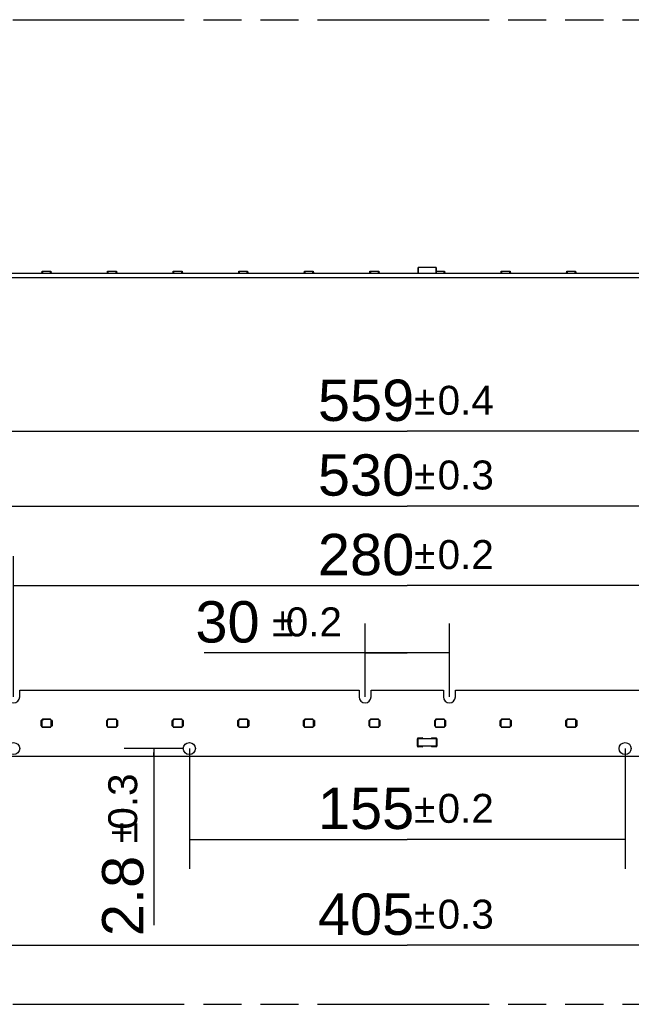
# Model space of a CAD drawing. Header units: millimetres. Extents: x 0 to 210, y 0 to 297.
# Tile 10 of 59: x 81 to 113, y 133 to 183. Entities that reach past the tile are written whole.
import ezdxf
from ezdxf.enums import TextEntityAlignment as Align

# ---------------------------------------------------------------- set-up
doc = ezdxf.new("R2010")
doc.units = ezdxf.units.MM
doc.header["$LTSCALE"] = 19.36
doc.linetypes.add('PHANTOM', pattern=[0.8, 0.45, -0.05, 0.1, -0.05, 0.1, -0.05])
doc.layers.get('0').update_dxf_attribs({"linetype": 'CONTINUOUS'})
doc.layers.add('DEFAULT_3', color=7, linetype='PHANTOM')
doc.layers.add('Z_DIM_2D', color=7, linetype='CONTINUOUS')
doc.styles.add('TEXTSTYLE_3', font='helveticaneueltw1g-ltcn.otf')
doc.styles.add('TEXTSTYLE_4', font='gdt', dxfattribs={"width": 0.7})
doc.dimstyles.new('DIMSTYLE_1', dxfattribs={"dimtxt": 2.1, "dimasz": 3.5, "dimexe": 1.5, "dimexo": 0, "dimgap": 0.525, "dimtad": 1, "dimlfac": 7.000007, "dimdsep": 46, "dimtxsty": 'TEXTSTYLE_3', "dimblk": '_FILLED', "dimblk1": '_FILLED', "dimblk2": '_FILLED', "dimcen": 0.09, "dimclrt": 5, "dimazin": 2, "dimtol": 1, "dimtp": 0.2, "dimtm": 0.2, "dimtfac": 1, "dimtofl": 0, "dimtmove": 0, "dimatfit": 3, "dimldrblk": '_FILLED', "dimfxl": 0, "dimtolj": 1, "dimarcsym": 0})
doc.dimstyles.new('DIMSTYLE_2', dxfattribs={"dimtxt": 2.1, "dimasz": 3.5, "dimexe": 1.5, "dimexo": 0, "dimgap": 0.525, "dimtad": 1, "dimlfac": 7.000007, "dimdsep": 46, "dimtxsty": 'TEXTSTYLE_3', "dimblk": '_FILLED', "dimblk1": '_FILLED', "dimblk2": '_FILLED', "dimcen": 0.09, "dimclrt": 5, "dimazin": 2, "dimtol": 1, "dimtp": 0.3, "dimtm": 0.3, "dimtfac": 1, "dimtofl": 0, "dimtmove": 0, "dimatfit": 3, "dimldrblk": '_FILLED', "dimfxl": 0, "dimtolj": 1, "dimarcsym": 0})
doc.dimstyles.new('DIMSTYLE_3', dxfattribs={"dimtxt": 2.1, "dimasz": 3.5, "dimexe": 1.5, "dimexo": 0, "dimgap": 0.525, "dimtad": 1, "dimlfac": 7.000007, "dimdsep": 46, "dimtxsty": 'TEXTSTYLE_3', "dimblk": '_FILLED', "dimblk1": '_FILLED', "dimblk2": '_FILLED', "dimcen": 0.09, "dimclrt": 5, "dimazin": 2, "dimtol": 1, "dimtp": 0.4, "dimtm": 0.4, "dimtfac": 1, "dimtofl": 0, "dimtmove": 0, "dimatfit": 3, "dimldrblk": '_FILLED', "dimfxl": 0, "dimtolj": 1, "dimarcsym": 0})

# ---------------------------------------------------------------- blocks, each defined once
blk = doc.blocks.new('*D3')
at = {"layer": 'Z_DIM_2D', "color": 2, "linetype": 'Continuous', "transparency": 16777216}
for p, q in [((90.072, 145.666), (90.072, 139.556)), ((112.215, 145.666), (112.215, 139.556)), ((90.072, 141.056), (101.144, 141.056)), ((112.215, 141.056), (101.144, 141.056))]:
    blk.add_line(p, q, dxfattribs=at)
at = {"layer": 'Z_DIM_2D', "color": 5, "linetype": 'Continuous', "transparency": 16777216}
for s, height, style, p in [('155', 2.1, 'TEXTSTYLE_3', (99.052, 141.581)), ('`', 1.47, 'TEXTSTYLE_4', (102.025, 141.896)), ('0.2', 1.47, 'TEXTSTYLE_3', (104.117, 141.896))]:
    blk.add_text(s, height=height, dxfattribs=dict(at, style=style)).set_placement(p, align=Align.CENTER)
blk = doc.blocks.new('_FILLED')
at = {"color": 0, "linetype": 'ByBlock'}
blk.add_solid([(0, 0), (-1, 0.125), (-1, -0.125)], dxfattribs=at)
blk = doc.blocks.new('_NONE')
blk = doc.blocks.new('*D4')
at = {"layer": 'Z_DIM_2D', "color": 2, "linetype": 'Continuous', "transparency": 16777216}
for p, q in [((99.001, 148.295), (99.001, 152.026)), ((103.286, 148.295), (103.286, 152.026)), ((101.144, 150.526), (90.823, 150.526)), ((99.001, 150.526), (101.144, 150.526)), ((103.286, 150.526), (101.144, 150.526))]:
    blk.add_line(p, q, dxfattribs=at)
at = {"layer": 'Z_DIM_2D', "color": 5, "linetype": 'Continuous', "transparency": 16777216}
for s, height, style, p in [('30', 2.1, 'TEXTSTYLE_3', (93.644, 151.051)), ('`', 1.47, 'TEXTSTYLE_4', (95.359, 151.366)), ('0.2', 1.47, 'TEXTSTYLE_3', (97.827, 151.366))]:
    blk.add_text(s, height=height, dxfattribs=dict(at, style=style)).set_placement(p, align=Align.RIGHT)
blk = doc.blocks.new('*D5')
at = {"layer": 'Z_DIM_2D', "color": 2, "linetype": 'Continuous', "transparency": 16777216}
for p, q in [((81.144, 148.295), (81.144, 155.444)), ((121.144, 148.295), (121.144, 155.444)), ((81.144, 153.944), (101.144, 153.944)), ((121.144, 153.944), (101.144, 153.944))]:
    blk.add_line(p, q, dxfattribs=at)
at = {"layer": 'Z_DIM_2D', "color": 5, "linetype": 'Continuous', "transparency": 16777216}
for s, height, style, p in [('280', 2.1, 'TEXTSTYLE_3', (99.052, 154.469)), ('`', 1.47, 'TEXTSTYLE_4', (102.025, 154.784)), ('0.2', 1.47, 'TEXTSTYLE_3', (104.117, 154.784))]:
    blk.add_text(s, height=height, dxfattribs=dict(at, style=style)).set_placement(p, align=Align.CENTER)
blk = doc.blocks.new('*D6')
at = {"layer": 'Z_DIM_2D', "color": 2, "linetype": 'Continuous', "transparency": 16777216}
for p, q in [((72.215, 145.666), (72.215, 134.182)), ((130.072, 145.666), (130.072, 134.182)), ((72.215, 135.682), (101.144, 135.682)), ((130.072, 135.682), (101.144, 135.682))]:
    blk.add_line(p, q, dxfattribs=at)
at = {"layer": 'Z_DIM_2D', "color": 5, "linetype": 'Continuous', "transparency": 16777216}
for s, height, style, p in [('405', 2.1, 'TEXTSTYLE_3', (99.052, 136.207)), ('`', 1.47, 'TEXTSTYLE_4', (102.025, 136.522)), ('0.3', 1.47, 'TEXTSTYLE_3', (104.117, 136.522))]:
    blk.add_text(s, height=height, dxfattribs=dict(at, style=style)).set_placement(p, align=Align.CENTER)
blk = doc.blocks.new('*D7')
at = {"layer": 'Z_DIM_2D', "color": 2, "linetype": 'Continuous', "transparency": 16777216}
for p, q in [((63.287, 148.295), (63.287, 159.484)), ((139.001, 148.295), (139.001, 159.484)), ((63.287, 157.984), (101.144, 157.984)), ((139.001, 157.984), (101.144, 157.984))]:
    blk.add_line(p, q, dxfattribs=at)
at = {"layer": 'Z_DIM_2D', "color": 5, "linetype": 'Continuous', "transparency": 16777216}
for s, height, style, p in [('530', 2.1, 'TEXTSTYLE_3', (99.052, 158.509)), ('`', 1.47, 'TEXTSTYLE_4', (102.025, 158.824)), ('0.3', 1.47, 'TEXTSTYLE_3', (104.117, 158.824))]:
    blk.add_text(s, height=height, dxfattribs=dict(at, style=style)).set_placement(p, align=Align.CENTER)
blk = doc.blocks.new('*D8')
at = {"layer": 'Z_DIM_2D', "color": 2, "linetype": 'Continuous', "transparency": 16777216}
for p, q in [((61.215, 148.209), (61.215, 163.278)), ((141.072, 148.209), (141.072, 163.278)), ((61.215, 161.778), (101.144, 161.778)), ((141.072, 161.778), (101.144, 161.778))]:
    blk.add_line(p, q, dxfattribs=at)
at = {"layer": 'Z_DIM_2D', "color": 5, "linetype": 'Continuous', "transparency": 16777216}
for s, height, style, p in [('559', 2.1, 'TEXTSTYLE_3', (99.052, 162.303)), ('`', 1.47, 'TEXTSTYLE_4', (102.025, 162.618)), ('0.4', 1.47, 'TEXTSTYLE_3', (104.117, 162.618))]:
    blk.add_text(s, height=height, dxfattribs=dict(at, style=style)).set_placement(p, align=Align.CENTER)
blk = doc.blocks.new('*D16')
at = {"layer": 'Z_DIM_2D', "color": 2, "linetype": 'Continuous', "transparency": 16777216}
for p, q in [((89.765, 145.666), (86.762, 145.666)), ((88.262, 145.666), (88.262, 145.466)), ((88.262, 145.266), (88.262, 145.466)), ((88.262, 145.466), (88.262, 136.693))]:
    blk.add_line(p, q, dxfattribs=at)
at = {"layer": 'Z_DIM_2D', "color": 5, "linetype": 'Continuous', "transparency": 16777216}
for s, height, style, p in [('0.3', 1.47, 'TEXTSTYLE_3', (87.422, 144.403)), ('`', 1.47, 'TEXTSTYLE_4', (87.422, 141.935)), ('2.8', 2.1, 'TEXTSTYLE_3', (87.737, 140.22))]:
    blk.add_text(s, height=height, rotation=90, dxfattribs=dict(at, style=style)).set_placement(p, align=Align.RIGHT)

msp = doc.modelspace()

# ---------------------------------------------------------------- linework, layer by layer
at = {"color": 7, "linetype": 'Continuous'}
for p, q in [((102.6079, 170.0981), (101.7008, 170.0981)), ((101.7008, 169.8125), (101.7008, 170.0981)), ((101.7186, 169.8125), (101.7186, 170.0981)), ((102.59, 170.0981), (102.59, 169.8125)), ((102.6079, 170.0981), (102.6079, 169.8125)), ((61.2151, 169.8124), (141.0721, 169.8124)), ((141.0721, 169.5766), (61.2151, 169.5766)), ((82.5403, 169.8125), (82.5403, 169.8124)), ((82.5403, 169.8125), (82.5817, 169.8125)), ((82.5617, 169.8481), (82.5617, 169.8125)), ((82.5617, 169.8481), (82.583, 169.8481)), ((82.5689, 169.8481), (82.5689, 169.8125)), ((82.5817, 169.8124), (82.585, 169.9052)), ((82.585, 169.9052), (83.0356, 169.9052)), ((83.0356, 169.9052), (83.0389, 169.8124)), ((83.0376, 169.8481), (83.0589, 169.8481)), ((83.0389, 169.8125), (83.0932, 169.8125)), ((83.0517, 169.8481), (83.0517, 169.8125)), ((83.0589, 169.8481), (83.0589, 169.8125)), ((83.0932, 169.8124), (83.0932, 169.8125)), ((85.8736, 169.8125), (85.8736, 169.8124)), ((85.8736, 169.8125), (85.9151, 169.8125)), ((85.8951, 169.8481), (85.8951, 169.8125)), ((85.8951, 169.8481), (85.9163, 169.8481)), ((85.9022, 169.8481), (85.9022, 169.8125)), ((85.9151, 169.8124), (85.9183, 169.9052)), ((85.9183, 169.9052), (86.369, 169.9052)), ((86.369, 169.9052), (86.3722, 169.8124)), ((86.3709, 169.8481), (86.3922, 169.8481)), ((86.3722, 169.8125), (86.4265, 169.8125)), ((86.3851, 169.8481), (86.3851, 169.8125)), ((86.3922, 169.8481), (86.3922, 169.8125)), ((86.4265, 169.8124), (86.4265, 169.8125)), ((89.207, 169.8125), (89.207, 169.8124)), ((89.207, 169.8125), (89.2484, 169.8125)), ((89.2284, 169.8481), (89.2284, 169.8125)), ((89.2284, 169.8481), (89.2496, 169.8481)), ((89.2355, 169.8481), (89.2355, 169.8125)), ((89.2484, 169.8124), (89.2516, 169.9052)), ((89.2516, 169.9052), (89.7023, 169.9052)), ((89.7023, 169.9052), (89.7055, 169.8124)), ((89.7043, 169.8481), (89.7255, 169.8481)), ((89.7055, 169.8125), (89.7598, 169.8125)), ((89.7184, 169.8481), (89.7184, 169.8125)), ((89.7255, 169.8481), (89.7255, 169.8125)), ((89.7598, 169.8124), (89.7598, 169.8125)), ((92.5403, 169.8125), (92.5403, 169.8124)), ((92.5403, 169.8125), (92.5817, 169.8125)), ((92.5617, 169.8481), (92.5617, 169.8125)), ((92.5617, 169.8481), (92.583, 169.8481)), ((92.5689, 169.8481), (92.5689, 169.8125)), ((92.5817, 169.8124), (92.585, 169.9052)), ((92.585, 169.9052), (93.0356, 169.9052)), ((93.0356, 169.9052), (93.0389, 169.8124)), ((93.0376, 169.8481), (93.0589, 169.8481)), ((93.0389, 169.8125), (93.0931, 169.8125)), ((93.0517, 169.8481), (93.0517, 169.8125)), ((93.0589, 169.8481), (93.0589, 169.8125)), ((93.0931, 169.8124), (93.0931, 169.8125)), ((95.8736, 169.8125), (95.8736, 169.8124)), ((95.8736, 169.8125), (95.915, 169.8125)), ((95.895, 169.8481), (95.895, 169.8125)), ((95.895, 169.8481), (95.9163, 169.8481)), ((95.9022, 169.8481), (95.9022, 169.8125)), ((95.915, 169.8124), (95.9183, 169.9052)), ((95.9183, 169.9052), (96.3689, 169.9052)), ((96.3689, 169.9052), (96.3722, 169.8124)), ((96.3709, 169.8481), (96.3922, 169.8481)), ((96.3722, 169.8125), (96.4265, 169.8125)), ((96.385, 169.8481), (96.385, 169.8125)), ((96.3922, 169.8481), (96.3922, 169.8125)), ((96.4265, 169.8124), (96.4265, 169.8125)), ((99.2069, 169.8125), (99.2069, 169.8124)), ((99.2069, 169.8125), (99.2484, 169.8125)), ((99.2284, 169.8481), (99.2284, 169.8125)), ((99.2284, 169.8481), (99.2496, 169.8481)), ((99.2355, 169.8481), (99.2355, 169.8125)), ((99.2484, 169.8124), (99.2516, 169.9052)), ((99.2516, 169.9052), (99.7023, 169.9052)), ((99.7023, 169.9052), (99.7055, 169.8124)), ((99.7043, 169.8481), (99.7255, 169.8481)), ((99.7055, 169.8125), (99.7598, 169.8125)), ((99.7184, 169.8481), (99.7184, 169.8125)), ((99.7255, 169.8481), (99.7255, 169.8125)), ((99.7598, 169.8124), (99.7598, 169.8125)), ((101.6636, 169.8125), (101.9435, 169.8125)), ((101.9435, 169.8125), (101.9435, 169.8124)), ((102.3652, 169.8125), (102.645, 169.8125)), ((102.3652, 169.8125), (102.3652, 169.8124)), ((102.6079, 169.9052), (103.0356, 169.9052)), ((103.0356, 169.9052), (103.0388, 169.8124)), ((103.0376, 169.8481), (103.0588, 169.8481)), ((103.0388, 169.8125), (103.0931, 169.8125)), ((103.0517, 169.8481), (103.0517, 169.8125)), ((103.0588, 169.8481), (103.0588, 169.8125)), ((103.0931, 169.8124), (103.0931, 169.8125)), ((105.8736, 169.8125), (105.915, 169.8125)), ((105.8736, 169.8125), (105.8736, 169.8124)), ((105.895, 169.8481), (105.9163, 169.8481)), ((105.895, 169.8481), (105.895, 169.8125)), ((105.9022, 169.8481), (105.9022, 169.8125)), ((105.915, 169.8124), (105.9183, 169.9052)), ((105.9183, 169.9052), (106.3689, 169.9052)), ((106.3689, 169.9052), (106.3722, 169.8124)), ((106.3709, 169.8481), (106.3922, 169.8481)), ((106.3722, 169.8125), (106.4265, 169.8125)), ((106.385, 169.8481), (106.385, 169.8125)), ((106.3922, 169.8481), (106.3922, 169.8125)), ((106.4265, 169.8124), (106.4265, 169.8125)), ((109.2069, 169.8125), (109.2484, 169.8125)), ((109.2069, 169.8125), (109.2069, 169.8124)), ((109.2284, 169.8481), (109.2496, 169.8481)), ((109.2284, 169.8481), (109.2284, 169.8125)), ((109.2355, 169.8481), (109.2355, 169.8125)), ((109.2484, 169.8124), (109.2516, 169.9052)), ((109.2516, 169.9052), (109.7023, 169.9052)), ((109.7023, 169.9052), (109.7055, 169.8124)), ((109.7043, 169.8481), (109.7255, 169.8481)), ((109.7055, 169.8125), (109.7598, 169.8125)), ((109.7184, 169.8481), (109.7184, 169.8125)), ((109.7255, 169.8481), (109.7255, 169.8125)), ((109.7598, 169.8124), (109.7598, 169.8125)), ((81.4508, 148.2945), (81.4508, 148.6374)), ((81.4508, 148.6374), (98.6936, 148.6374)), ((98.6936, 148.6374), (98.6936, 148.2945)), ((99.3079, 148.2945), (99.3079, 148.6374)), ((99.3079, 148.6374), (102.9793, 148.6374)), ((102.9793, 148.6374), (102.9793, 148.2945)), ((103.5936, 148.2945), (103.5936, 148.6374)), ((103.5936, 148.6374), (120.8365, 148.6374)), ((82.5403, 146.816), (82.5403, 147.0874)), ((82.5546, 147.1017), (82.5817, 147.1017)), ((82.5689, 147.0945), (82.5617, 147.0767)), ((82.5617, 147.041), (82.5617, 147.0767)), ((82.5617, 147.041), (82.5689, 147.0231)), ((82.5689, 147.0945), (82.583, 147.0945)), ((82.5689, 146.8802), (82.5689, 147.0231)), ((82.5817, 147.0945), (82.5817, 147.1303)), ((82.583, 146.8088), (82.583, 147.0945)), ((82.5842, 147.097), (82.6364, 147.1492)), ((82.5842, 147.097), (82.5842, 147.1278)), ((82.585, 146.7763), (82.585, 147.0978)), ((83.0175, 147.1517), (82.6031, 147.1517)), ((82.6364, 147.1492), (82.6056, 147.1492)), ((83.0142, 147.1484), (82.6356, 147.1484)), ((83.0356, 147.127), (83.0356, 146.7763)), ((83.0376, 147.0945), (83.0376, 146.8088)), ((83.0376, 147.0945), (83.0517, 147.0945)), ((83.0389, 147.1303), (83.0389, 147.0945)), ((83.0389, 147.1017), (83.0789, 147.1017)), ((83.0589, 147.0767), (83.0517, 147.0945)), ((83.0517, 147.0231), (83.0589, 147.041)), ((83.0517, 147.0231), (83.0517, 146.8802)), ((83.0589, 147.0767), (83.0589, 147.041)), ((83.0932, 147.0874), (83.0932, 146.816)), ((85.8736, 146.816), (85.8736, 147.0874)), ((85.8879, 147.1017), (85.9151, 147.1017)), ((85.9022, 147.0945), (85.8951, 147.0767)), ((85.8951, 147.041), (85.8951, 147.0767)), ((85.8951, 147.041), (85.9022, 147.0231)), ((85.9022, 147.0945), (85.9163, 147.0945)), ((85.9022, 146.8802), (85.9022, 147.0231)), ((85.9151, 147.0945), (85.9151, 147.1303)), ((85.9163, 146.8088), (85.9163, 147.0945)), ((85.9175, 147.097), (85.9697, 147.1492)), ((85.9175, 147.097), (85.9175, 147.1278)), ((85.9183, 146.7763), (85.9183, 147.0978)), ((86.3508, 147.1517), (85.9365, 147.1517)), ((85.9697, 147.1492), (85.939, 147.1492)), ((86.3475, 147.1484), (85.969, 147.1484)), ((86.369, 147.127), (86.369, 146.7763)), ((86.3709, 147.0945), (86.3709, 146.8088)), ((86.3709, 147.0945), (86.3851, 147.0945)), ((86.3722, 147.1303), (86.3722, 147.0945)), ((86.3722, 147.1017), (86.4122, 147.1017)), ((86.3922, 147.0767), (86.3851, 147.0945)), ((86.3851, 147.0231), (86.3922, 147.041)), ((86.3851, 147.0231), (86.3851, 146.8802)), ((86.3922, 147.0767), (86.3922, 147.041)), ((86.4265, 147.0874), (86.4265, 146.816)), ((89.207, 146.816), (89.207, 147.0874)), ((89.2212, 147.1017), (89.2484, 147.1017)), ((89.2355, 147.0945), (89.2284, 147.0767)), ((89.2284, 147.041), (89.2284, 147.0767)), ((89.2284, 147.041), (89.2355, 147.0231)), ((89.2355, 147.0945), (89.2496, 147.0945)), ((89.2355, 146.8802), (89.2355, 147.0231)), ((89.2484, 147.0945), (89.2484, 147.1303)), ((89.2496, 146.8088), (89.2496, 147.0945)), ((89.2509, 147.097), (89.303, 147.1492)), ((89.2509, 147.097), (89.2509, 147.1278)), ((89.2516, 146.7763), (89.2516, 147.0978)), ((89.6841, 147.1517), (89.2698, 147.1517)), ((89.303, 147.1492), (89.2723, 147.1492)), ((89.6809, 147.1484), (89.3023, 147.1484)), ((89.7023, 147.127), (89.7023, 146.7763)), ((89.7043, 147.0945), (89.7043, 146.8088)), ((89.7043, 147.0945), (89.7184, 147.0945)), ((89.7055, 147.1303), (89.7055, 147.0945)), ((89.7055, 147.1017), (89.7455, 147.1017)), ((89.7255, 147.0767), (89.7184, 147.0945)), ((89.7184, 147.0231), (89.7255, 147.041)), ((89.7184, 147.0231), (89.7184, 146.8802)), ((89.7255, 147.0767), (89.7255, 147.041)), ((89.7598, 147.0874), (89.7598, 146.816)), ((92.5403, 146.816), (92.5403, 147.0874)), ((92.5546, 147.1017), (92.5817, 147.1017)), ((92.5689, 147.0945), (92.5617, 147.0767)), ((92.5617, 147.041), (92.5617, 147.0767)), ((92.5617, 147.041), (92.5689, 147.0231)), ((92.5689, 147.0945), (92.583, 147.0945)), ((92.5689, 146.8802), (92.5689, 147.0231)), ((92.5817, 147.0945), (92.5817, 147.1303)), ((92.583, 146.8088), (92.583, 147.0945)), ((92.5842, 147.097), (92.6364, 147.1492)), ((92.5842, 147.097), (92.5842, 147.1278)), ((92.585, 146.7763), (92.585, 147.0978)), ((93.0174, 147.1517), (92.6031, 147.1517)), ((92.6364, 147.1492), (92.6056, 147.1492)), ((93.0142, 147.1484), (92.6356, 147.1484)), ((93.0356, 147.127), (93.0356, 146.7763)), ((93.0376, 147.0945), (93.0376, 146.8088)), ((93.0376, 147.0945), (93.0517, 147.0945)), ((93.0389, 147.1303), (93.0389, 147.0945)), ((93.0389, 147.1017), (93.0789, 147.1017)), ((93.0589, 147.0767), (93.0517, 147.0945)), ((93.0517, 147.0231), (93.0589, 147.041)), ((93.0517, 147.0231), (93.0517, 146.8802)), ((93.0589, 147.0767), (93.0589, 147.041)), ((93.0931, 147.0874), (93.0931, 146.816)), ((95.8736, 146.816), (95.8736, 147.0874)), ((95.8879, 147.1017), (95.915, 147.1017)), ((95.9022, 147.0945), (95.895, 147.0767)), ((95.895, 147.041), (95.895, 147.0767)), ((95.895, 147.041), (95.9022, 147.0231)), ((95.9022, 147.0945), (95.9163, 147.0945)), ((95.9022, 146.8802), (95.9022, 147.0231)), ((95.915, 147.0945), (95.915, 147.1303)), ((95.9163, 146.8088), (95.9163, 147.0945)), ((95.9175, 147.097), (95.9697, 147.1492)), ((95.9175, 147.097), (95.9175, 147.1278)), ((95.9183, 146.7763), (95.9183, 147.0978)), ((96.3508, 147.1517), (95.9365, 147.1517)), ((95.9697, 147.1492), (95.939, 147.1492)), ((96.3475, 147.1484), (95.9689, 147.1484)), ((96.3689, 147.127), (96.3689, 146.7763)), ((96.3709, 147.0945), (96.3709, 146.8088)), ((96.3709, 147.0945), (96.385, 147.0945)), ((96.3722, 147.1303), (96.3722, 147.0945)), ((96.3722, 147.1017), (96.4122, 147.1017)), ((96.3922, 147.0767), (96.385, 147.0945)), ((96.385, 147.0231), (96.3922, 147.041)), ((96.385, 147.0231), (96.385, 146.8802)), ((96.3922, 147.0767), (96.3922, 147.041)), ((96.4265, 147.0874), (96.4265, 146.816)), ((99.2069, 146.816), (99.2069, 147.0874)), ((99.2212, 147.1017), (99.2484, 147.1017)), ((99.2355, 147.0945), (99.2284, 147.0767)), ((99.2284, 147.041), (99.2284, 147.0767)), ((99.2284, 147.041), (99.2355, 147.0231)), ((99.2355, 147.0945), (99.2496, 147.0945)), ((99.2355, 146.8802), (99.2355, 147.0231)), ((99.2484, 147.0945), (99.2484, 147.1303)), ((99.2496, 146.8088), (99.2496, 147.0945)), ((99.2509, 147.097), (99.303, 147.1492)), ((99.2509, 147.097), (99.2509, 147.1278)), ((99.2516, 146.7763), (99.2516, 147.0978)), ((99.6841, 147.1517), (99.2698, 147.1517)), ((99.303, 147.1492), (99.2723, 147.1492)), ((99.6809, 147.1484), (99.3023, 147.1484)), ((99.7023, 147.127), (99.7023, 146.7763)), ((99.7043, 147.0945), (99.7043, 146.8088)), ((99.7043, 147.0945), (99.7184, 147.0945)), ((99.7055, 147.1303), (99.7055, 147.0945)), ((99.7055, 147.1017), (99.7455, 147.1017)), ((99.7255, 147.0767), (99.7184, 147.0945)), ((99.7184, 147.0231), (99.7255, 147.041)), ((99.7184, 147.0231), (99.7184, 146.8802)), ((99.7255, 147.0767), (99.7255, 147.041)), ((99.7598, 147.0874), (99.7598, 146.816)), ((102.5403, 146.816), (102.5403, 147.0874)), ((102.5546, 147.1017), (102.5817, 147.1017)), ((102.5688, 147.0945), (102.5617, 147.0767)), ((102.5617, 147.041), (102.5617, 147.0767)), ((102.5617, 147.041), (102.5688, 147.0231)), ((102.5688, 147.0945), (102.5829, 147.0945)), ((102.5688, 146.8802), (102.5688, 147.0231)), ((102.5817, 147.0945), (102.5817, 147.1303)), ((102.5829, 146.8088), (102.5829, 147.0945)), ((102.5842, 147.097), (102.6363, 147.1492)), ((102.5842, 147.097), (102.5842, 147.1278)), ((102.5849, 146.7763), (102.5849, 147.0978)), ((103.0174, 147.1517), (102.6031, 147.1517)), ((102.6363, 147.1492), (102.6056, 147.1492)), ((103.0142, 147.1484), (102.6356, 147.1484)), ((103.0356, 147.127), (103.0356, 146.7763)), ((103.0376, 147.0945), (103.0517, 147.0945)), ((103.0376, 147.0945), (103.0376, 146.8088)), ((103.0388, 147.1303), (103.0388, 147.0945)), ((103.0388, 147.1017), (103.0788, 147.1017)), ((103.0588, 147.0767), (103.0517, 147.0945)), ((103.0517, 147.0231), (103.0588, 147.041)), ((103.0517, 147.0231), (103.0517, 146.8802)), ((103.0588, 147.0767), (103.0588, 147.041)), ((103.0931, 147.0874), (103.0931, 146.816)), ((105.8736, 146.816), (105.8736, 147.0874)), ((105.8879, 147.1017), (105.915, 147.1017)), ((105.9022, 147.0945), (105.895, 147.0767)), ((105.895, 147.041), (105.895, 147.0767)), ((105.895, 147.041), (105.9022, 147.0231)), ((105.9022, 147.0945), (105.9163, 147.0945)), ((105.9022, 146.8802), (105.9022, 147.0231)), ((105.915, 147.0945), (105.915, 147.1303)), ((105.9163, 146.8088), (105.9163, 147.0945)), ((105.9175, 147.097), (105.9697, 147.1492)), ((105.9175, 147.097), (105.9175, 147.1278)), ((105.9183, 146.7763), (105.9183, 147.0978)), ((106.3508, 147.1517), (105.9364, 147.1517)), ((105.9697, 147.1492), (105.9389, 147.1492)), ((106.3475, 147.1484), (105.9689, 147.1484)), ((106.3689, 147.127), (106.3689, 146.7763)), ((106.3709, 147.0945), (106.385, 147.0945)), ((106.3709, 147.0945), (106.3709, 146.8088)), ((106.3722, 147.1303), (106.3722, 147.0945)), ((106.3722, 147.1017), (106.4122, 147.1017)), ((106.3922, 147.0767), (106.385, 147.0945)), ((106.385, 147.0231), (106.3922, 147.041)), ((106.385, 147.0231), (106.385, 146.8802)), ((106.3922, 147.0767), (106.3922, 147.041)), ((106.4265, 147.0874), (106.4265, 146.816)), ((109.2069, 146.816), (109.2069, 147.0874)), ((109.2212, 147.1017), (109.2484, 147.1017)), ((109.2355, 147.0945), (109.2284, 147.0767)), ((109.2284, 147.041), (109.2284, 147.0767)), ((109.2284, 147.041), (109.2355, 147.0231)), ((109.2355, 147.0945), (109.2496, 147.0945)), ((109.2355, 146.8802), (109.2355, 147.0231)), ((109.2484, 147.0945), (109.2484, 147.1303)), ((109.2496, 146.8088), (109.2496, 147.0945)), ((109.2509, 147.097), (109.303, 147.1492)), ((109.2509, 147.097), (109.2509, 147.1278)), ((109.2516, 146.7763), (109.2516, 147.0978)), ((109.6841, 147.1517), (109.2698, 147.1517)), ((109.303, 147.1492), (109.2723, 147.1492)), ((109.6808, 147.1484), (109.3023, 147.1484)), ((109.7023, 147.127), (109.7023, 146.7763)), ((109.7043, 147.0945), (109.7184, 147.0945)), ((109.7043, 147.0945), (109.7043, 146.8088)), ((109.7055, 147.1303), (109.7055, 147.0945)), ((109.7055, 147.1017), (109.7455, 147.1017)), ((109.7255, 147.0767), (109.7184, 147.0945)), ((109.7184, 147.0231), (109.7255, 147.041)), ((109.7184, 147.0231), (109.7184, 146.8802)), ((109.7255, 147.0767), (109.7255, 147.041)), ((109.7598, 147.0874), (109.7598, 146.816)), ((82.5817, 146.8017), (82.5546, 146.8017)), ((82.5689, 146.8802), (82.5617, 146.8624)), ((82.5617, 146.8267), (82.5617, 146.8624)), ((82.5617, 146.8267), (82.5689, 146.8088)), ((82.583, 146.8088), (82.5689, 146.8088)), ((82.5817, 146.7731), (82.5817, 146.8088)), ((83.0175, 146.7517), (82.6031, 146.7517)), ((82.6064, 146.7549), (83.0142, 146.7549)), ((83.0517, 146.8088), (83.0376, 146.8088)), ((83.0389, 146.8088), (83.0389, 146.7731)), ((83.0789, 146.8017), (83.0389, 146.8017)), ((83.0589, 146.8624), (83.0517, 146.8802)), ((83.0517, 146.8088), (83.0589, 146.8267)), ((83.0589, 146.8624), (83.0589, 146.8267)), ((85.9151, 146.8017), (85.8879, 146.8017)), ((85.9022, 146.8802), (85.8951, 146.8624)), ((85.8951, 146.8267), (85.8951, 146.8624)), ((85.8951, 146.8267), (85.9022, 146.8088)), ((85.9163, 146.8088), (85.9022, 146.8088)), ((85.9151, 146.7731), (85.9151, 146.8088)), ((86.3508, 146.7517), (85.9365, 146.7517)), ((85.9397, 146.7549), (86.3475, 146.7549)), ((86.3851, 146.8088), (86.3709, 146.8088)), ((86.3722, 146.8088), (86.3722, 146.7731)), ((86.4122, 146.8017), (86.3722, 146.8017)), ((86.3922, 146.8624), (86.3851, 146.8802)), ((86.3851, 146.8088), (86.3922, 146.8267)), ((86.3922, 146.8624), (86.3922, 146.8267)), ((89.2484, 146.8017), (89.2212, 146.8017)), ((89.2355, 146.8802), (89.2284, 146.8624)), ((89.2284, 146.8267), (89.2284, 146.8624)), ((89.2284, 146.8267), (89.2355, 146.8088)), ((89.2496, 146.8088), (89.2355, 146.8088)), ((89.2484, 146.7731), (89.2484, 146.8088)), ((89.6841, 146.7517), (89.2698, 146.7517)), ((89.273, 146.7549), (89.6809, 146.7549)), ((89.7184, 146.8088), (89.7043, 146.8088)), ((89.7055, 146.8088), (89.7055, 146.7731)), ((89.7455, 146.8017), (89.7055, 146.8017)), ((89.7255, 146.8624), (89.7184, 146.8802)), ((89.7184, 146.8088), (89.7255, 146.8267)), ((89.7255, 146.8624), (89.7255, 146.8267)), ((92.5817, 146.8017), (92.5546, 146.8017)), ((92.5689, 146.8802), (92.5617, 146.8624)), ((92.5617, 146.8267), (92.5617, 146.8624)), ((92.5617, 146.8267), (92.5689, 146.8088)), ((92.583, 146.8088), (92.5689, 146.8088)), ((92.5817, 146.7731), (92.5817, 146.8088)), ((93.0174, 146.7517), (92.6031, 146.7517)), ((92.6064, 146.7549), (93.0142, 146.7549)), ((93.0517, 146.8088), (93.0376, 146.8088)), ((93.0389, 146.8088), (93.0389, 146.7731)), ((93.0789, 146.8017), (93.0389, 146.8017)), ((93.0589, 146.8624), (93.0517, 146.8802)), ((93.0517, 146.8088), (93.0589, 146.8267)), ((93.0589, 146.8624), (93.0589, 146.8267)), ((95.915, 146.8017), (95.8879, 146.8017)), ((95.9022, 146.8802), (95.895, 146.8624)), ((95.895, 146.8267), (95.895, 146.8624)), ((95.895, 146.8267), (95.9022, 146.8088)), ((95.9163, 146.8088), (95.9022, 146.8088)), ((95.915, 146.7731), (95.915, 146.8088)), ((96.3508, 146.7517), (95.9365, 146.7517)), ((95.9397, 146.7549), (96.3475, 146.7549)), ((96.385, 146.8088), (96.3709, 146.8088)), ((96.3722, 146.8088), (96.3722, 146.7731)), ((96.4122, 146.8017), (96.3722, 146.8017)), ((96.3922, 146.8624), (96.385, 146.8802)), ((96.385, 146.8088), (96.3922, 146.8267)), ((96.3922, 146.8624), (96.3922, 146.8267)), ((99.2484, 146.8017), (99.2212, 146.8017)), ((99.2355, 146.8802), (99.2284, 146.8624)), ((99.2284, 146.8267), (99.2284, 146.8624)), ((99.2284, 146.8267), (99.2355, 146.8088)), ((99.2496, 146.8088), (99.2355, 146.8088)), ((99.2484, 146.7731), (99.2484, 146.8088)), ((99.6841, 146.7517), (99.2698, 146.7517)), ((99.273, 146.7549), (99.6809, 146.7549)), ((99.7184, 146.8088), (99.7043, 146.8088)), ((99.7055, 146.8088), (99.7055, 146.7731)), ((99.7455, 146.8017), (99.7055, 146.8017)), ((99.7255, 146.8624), (99.7184, 146.8802)), ((99.7184, 146.8088), (99.7255, 146.8267)), ((99.7255, 146.8624), (99.7255, 146.8267)), ((102.5817, 146.8017), (102.5546, 146.8017)), ((102.5688, 146.8802), (102.5617, 146.8624)), ((102.5617, 146.8267), (102.5617, 146.8624)), ((102.5617, 146.8267), (102.5688, 146.8088)), ((102.5829, 146.8088), (102.5688, 146.8088)), ((102.5817, 146.7731), (102.5817, 146.8088)), ((103.0174, 146.7517), (102.6031, 146.7517)), ((102.6064, 146.7549), (103.0142, 146.7549)), ((103.0517, 146.8088), (103.0376, 146.8088)), ((103.0388, 146.8088), (103.0388, 146.7731)), ((103.0788, 146.8017), (103.0388, 146.8017)), ((103.0588, 146.8624), (103.0517, 146.8802)), ((103.0517, 146.8088), (103.0588, 146.8267)), ((103.0588, 146.8624), (103.0588, 146.8267)), ((105.915, 146.8017), (105.8879, 146.8017)), ((105.9022, 146.8802), (105.895, 146.8624)), ((105.895, 146.8267), (105.895, 146.8624)), ((105.895, 146.8267), (105.9022, 146.8088)), ((105.9163, 146.8088), (105.9022, 146.8088)), ((105.915, 146.7731), (105.915, 146.8088)), ((106.3508, 146.7517), (105.9364, 146.7517)), ((105.9397, 146.7549), (106.3475, 146.7549)), ((106.385, 146.8088), (106.3709, 146.8088)), ((106.3722, 146.8088), (106.3722, 146.7731)), ((106.4122, 146.8017), (106.3722, 146.8017)), ((106.3922, 146.8624), (106.385, 146.8802)), ((106.385, 146.8088), (106.3922, 146.8267)), ((106.3922, 146.8624), (106.3922, 146.8267)), ((109.2484, 146.8017), (109.2212, 146.8017)), ((109.2355, 146.8802), (109.2284, 146.8624)), ((109.2284, 146.8267), (109.2284, 146.8624)), ((109.2284, 146.8267), (109.2355, 146.8088)), ((109.2496, 146.8088), (109.2355, 146.8088)), ((109.2484, 146.7731), (109.2484, 146.8088)), ((109.6841, 146.7517), (109.2698, 146.7517)), ((109.273, 146.7549), (109.6808, 146.7549)), ((109.7184, 146.8088), (109.7043, 146.8088)), ((109.7055, 146.8088), (109.7055, 146.7731)), ((109.7455, 146.8017), (109.7055, 146.8017)), ((109.7255, 146.8624), (109.7184, 146.8802)), ((109.7184, 146.8088), (109.7255, 146.8267)), ((109.7255, 146.8624), (109.7255, 146.8267)), ((101.6636, 145.791), (101.6636, 146.1695)), ((101.6993, 146.2052), (101.9079, 146.2052)), ((101.7008, 146.1695), (101.7186, 146.1695)), ((101.7008, 145.791), (101.7008, 146.1695)), ((101.7186, 146.1724), (102.59, 146.1724)), ((101.7186, 146.1695), (101.7186, 146.1724)), ((102.4008, 146.2052), (102.6093, 146.2052)), ((102.59, 146.1724), (102.59, 146.1695)), ((102.59, 146.1695), (102.6079, 146.1695)), ((102.6079, 146.1695), (102.6079, 145.791)), ((102.645, 146.1695), (102.645, 145.791)), ((101.9079, 145.7552), (101.6993, 145.7552)), ((101.7186, 145.791), (101.7008, 145.791)), ((101.7186, 145.7881), (101.7186, 145.791)), ((102.59, 145.7881), (101.7186, 145.7881)), ((102.6093, 145.7552), (102.4008, 145.7552)), ((102.6079, 145.791), (102.59, 145.791)), ((102.59, 145.791), (102.59, 145.7881)), ((140.6436, 145.266), (61.6437, 145.266))]:
    msp.add_line(p, q, dxfattribs=at)
at = {"color": 9, "linetype": 'Continuous'}
for p, q in [((82.5546, 169.8124), (82.5546, 169.8125)), ((82.6064, 169.9052), (82.6031, 169.8124)), ((83.0175, 169.8124), (83.0142, 169.9052)), ((83.0789, 169.8125), (83.0789, 169.8124)), ((85.8879, 169.8124), (85.8879, 169.8125)), ((85.9397, 169.9052), (85.9365, 169.8124)), ((86.3508, 169.8124), (86.3475, 169.9052)), ((86.4122, 169.8125), (86.4122, 169.8124)), ((89.2212, 169.8124), (89.2212, 169.8125)), ((89.273, 169.9052), (89.2698, 169.8124)), ((89.6841, 169.8124), (89.6809, 169.9052)), ((89.7455, 169.8125), (89.7455, 169.8124)), ((92.5546, 169.8124), (92.5546, 169.8125)), ((92.6064, 169.9052), (92.6031, 169.8124)), ((93.0174, 169.8124), (93.0142, 169.9052)), ((93.0789, 169.8125), (93.0789, 169.8124)), ((95.8879, 169.8124), (95.8879, 169.8125)), ((95.9397, 169.9052), (95.9365, 169.8124)), ((96.3508, 169.8124), (96.3475, 169.9052)), ((96.4122, 169.8125), (96.4122, 169.8124)), ((99.2212, 169.8124), (99.2212, 169.8125)), ((99.273, 169.9052), (99.2698, 169.8124)), ((99.6841, 169.8124), (99.6809, 169.9052)), ((99.7455, 169.8125), (99.7455, 169.8124)), ((103.0174, 169.8124), (103.0142, 169.9052)), ((103.0788, 169.8125), (103.0788, 169.8124)), ((105.8879, 169.8124), (105.8879, 169.8125)), ((105.9397, 169.9052), (105.9364, 169.8124)), ((106.3508, 169.8124), (106.3475, 169.9052)), ((106.4122, 169.8125), (106.4122, 169.8124)), ((109.2212, 169.8124), (109.2212, 169.8125)), ((109.273, 169.9052), (109.2698, 169.8124)), ((109.6841, 169.8124), (109.6808, 169.9052)), ((109.7455, 169.8125), (109.7455, 169.8124)), ((82.5842, 147.1278), (82.5817, 147.1303)), ((82.6031, 147.1517), (82.6056, 147.1492)), ((83.0142, 147.1484), (83.0175, 147.1517)), ((83.0389, 147.1303), (83.0356, 147.127)), ((85.9175, 147.1278), (85.9151, 147.1303)), ((85.9365, 147.1517), (85.939, 147.1492)), ((86.3475, 147.1484), (86.3508, 147.1517)), ((86.3722, 147.1303), (86.369, 147.127)), ((89.2509, 147.1278), (89.2484, 147.1303)), ((89.2698, 147.1517), (89.2723, 147.1492)), ((89.6809, 147.1484), (89.6841, 147.1517)), ((89.7055, 147.1303), (89.7023, 147.127)), ((92.5842, 147.1278), (92.5817, 147.1303)), ((92.6031, 147.1517), (92.6056, 147.1492)), ((93.0142, 147.1484), (93.0174, 147.1517)), ((93.0389, 147.1303), (93.0356, 147.127)), ((95.9175, 147.1278), (95.915, 147.1303)), ((95.9365, 147.1517), (95.939, 147.1492)), ((96.3475, 147.1484), (96.3508, 147.1517)), ((96.3722, 147.1303), (96.3689, 147.127)), ((99.2509, 147.1278), (99.2484, 147.1303)), ((99.2698, 147.1517), (99.2723, 147.1492)), ((99.6809, 147.1484), (99.6841, 147.1517)), ((99.7055, 147.1303), (99.7023, 147.127)), ((102.5842, 147.1278), (102.5817, 147.1303)), ((102.6031, 147.1517), (102.6056, 147.1492)), ((103.0142, 147.1484), (103.0174, 147.1517)), ((103.0388, 147.1303), (103.0356, 147.127)), ((105.9175, 147.1278), (105.915, 147.1303)), ((105.9364, 147.1517), (105.9389, 147.1492)), ((106.3475, 147.1484), (106.3508, 147.1517)), ((106.3722, 147.1303), (106.3689, 147.127)), ((109.2509, 147.1278), (109.2484, 147.1303)), ((109.2698, 147.1517), (109.2723, 147.1492)), ((109.6808, 147.1484), (109.6841, 147.1517)), ((109.7055, 147.1303), (109.7023, 147.127)), ((82.5817, 146.7731), (82.585, 146.7763)), ((82.6064, 146.7549), (82.6031, 146.7517)), ((83.0175, 146.7517), (83.0142, 146.7549)), ((83.0356, 146.7763), (83.0389, 146.7731)), ((85.9151, 146.7731), (85.9183, 146.7763)), ((85.9397, 146.7549), (85.9365, 146.7517)), ((86.3508, 146.7517), (86.3475, 146.7549)), ((86.369, 146.7763), (86.3722, 146.7731)), ((89.2484, 146.7731), (89.2516, 146.7763)), ((89.273, 146.7549), (89.2698, 146.7517)), ((89.6841, 146.7517), (89.6809, 146.7549)), ((89.7023, 146.7763), (89.7055, 146.7731)), ((92.5817, 146.7731), (92.585, 146.7763)), ((92.6064, 146.7549), (92.6031, 146.7517)), ((93.0174, 146.7517), (93.0142, 146.7549)), ((93.0356, 146.7763), (93.0389, 146.7731)), ((95.915, 146.7731), (95.9183, 146.7763)), ((95.9397, 146.7549), (95.9365, 146.7517)), ((96.3508, 146.7517), (96.3475, 146.7549)), ((96.3689, 146.7763), (96.3722, 146.7731)), ((99.2484, 146.7731), (99.2516, 146.7763)), ((99.273, 146.7549), (99.2698, 146.7517)), ((99.6841, 146.7517), (99.6809, 146.7549)), ((99.7023, 146.7763), (99.7055, 146.7731)), ((102.5817, 146.7731), (102.5849, 146.7763)), ((102.6064, 146.7549), (102.6031, 146.7517)), ((103.0174, 146.7517), (103.0142, 146.7549)), ((103.0356, 146.7763), (103.0388, 146.7731)), ((105.915, 146.7731), (105.9183, 146.7763)), ((105.9397, 146.7549), (105.9364, 146.7517)), ((106.3508, 146.7517), (106.3475, 146.7549)), ((106.3689, 146.7763), (106.3722, 146.7731)), ((109.2484, 146.7731), (109.2516, 146.7763)), ((109.273, 146.7549), (109.2698, 146.7517)), ((109.6841, 146.7517), (109.6808, 146.7549)), ((109.7023, 146.7763), (109.7055, 146.7731))]:
    msp.add_line(p, q, dxfattribs=at)
at = {"color": 7, "linetype": 'Continuous'}
for centre in [(81.1436, 145.666), (90.0722, 145.666), (112.215, 145.666)]:
    msp.add_circle(centre, 0.3071, dxfattribs=at)
for centre, radius, start, end in [((81.1436, 148.2945), 0.3071, 180, 360), ((99.0008, 148.2945), 0.3071, 180, 360), ((103.2865, 148.2945), 0.3071, 180, 360), ((82.5546, 147.0874), 0.0143, 90.00066, 180), ((83.0789, 147.0874), 0.0143, 0.00066, 89.99934), ((85.8879, 147.0874), 0.0143, 90.00066, 180), ((86.4122, 147.0874), 0.0143, 0.00066, 89.99934), ((89.2212, 147.0874), 0.0143, 90.00066, 180), ((89.7455, 147.0874), 0.0143, 0.00066, 89.99934), ((92.5546, 147.0874), 0.0143, 90.00066, 180), ((93.0789, 147.0874), 0.0143, 0.00066, 89.99934), ((95.8879, 147.0874), 0.0143, 90.00066, 180), ((96.4122, 147.0874), 0.0143, 0.00066, 89.99934), ((99.2212, 147.0874), 0.0143, 90.00066, 180), ((99.7455, 147.0874), 0.0143, 0.00066, 89.99934), ((102.5546, 147.0874), 0.0143, 90.00066, 180), ((103.0788, 147.0874), 0.0143, 0.00066, 89.99934), ((105.8879, 147.0874), 0.0143, 90.00066, 180), ((106.4122, 147.0874), 0.0143, 0.00066, 89.99934), ((109.2212, 147.0874), 0.0143, 90.00066, 180), ((109.7455, 147.0874), 0.0143, 0.00066, 89.99934), ((82.5546, 146.816), 0.0143, 180, 269.99934), ((83.0789, 146.816), 0.0143, 270.00066, 359.99934), ((85.8879, 146.816), 0.0143, 180, 269.99934), ((86.4122, 146.816), 0.0143, 270.00066, 359.99934), ((89.2212, 146.816), 0.0143, 180, 269.99934), ((89.7455, 146.816), 0.0143, 270.00066, 359.99934), ((92.5546, 146.816), 0.0143, 180, 269.99934), ((93.0789, 146.816), 0.0143, 270.00066, 359.99934), ((95.8879, 146.816), 0.0143, 180, 269.99934), ((96.4122, 146.816), 0.0143, 270.00066, 359.99934), ((99.2212, 146.816), 0.0143, 180, 269.99934), ((99.7455, 146.816), 0.0143, 270.00066, 359.99934), ((102.5546, 146.816), 0.0143, 180, 269.99934), ((103.0788, 146.816), 0.0143, 270.00066, 359.99934), ((105.8879, 146.816), 0.0143, 180, 269.99934), ((106.4122, 146.816), 0.0143, 270.00066, 359.99934), ((109.2212, 146.816), 0.0143, 180, 269.99934), ((109.7455, 146.816), 0.0143, 270.00066, 359.99934), ((101.6993, 146.1695), 0.0357, 89.99741, 180), ((101.9079, 146.1695), 0.0357, 4.58618, 90.00259), ((102.4008, 146.1695), 0.0357, 89.99741, 175.41382), ((102.6093, 146.1695), 0.0357, 0, 90.00259), ((101.6993, 145.791), 0.0357, 180, 270.00259), ((101.9079, 145.791), 0.0357, 269.99741, 355.41382), ((102.4008, 145.791), 0.0357, 184.58618, 270.00259), ((102.6093, 145.791), 0.0357, 269.99741, 360)]:
    msp.add_arc(centre, radius, start, end, dxfattribs=at)
for centre, major_axis, start_param, end_param in [((82.6032, 147.1302), (0.0152, -0.0152), 2.3568035, 3.9263818), ((82.6057, 147.1277), (-0.0152, 0.0152), -0.7847892, 0.7847892), ((83.0142, 147.127), (0.0152, 0.0152), -0.7847892, 0.7847892), ((83.0174, 147.1302), (0.0152, 0.0152), -0.7847892, 0.7847892), ((85.9365, 147.1302), (0.0152, -0.0152), 2.3568035, 3.9263818), ((85.939, 147.1277), (-0.0152, 0.0152), -0.7847892, 0.7847892), ((86.3475, 147.127), (0.0152, 0.0152), -0.7847892, 0.7847892), ((86.3508, 147.1302), (0.0152, 0.0152), -0.7847892, 0.7847892), ((89.2698, 147.1302), (0.0152, -0.0152), 2.3568035, 3.9263818), ((89.2723, 147.1277), (-0.0152, 0.0152), -0.7847892, 0.7847892), ((89.6808, 147.127), (0.0152, 0.0152), -0.7847892, 0.7847892), ((89.6841, 147.1302), (0.0152, 0.0152), -0.7847892, 0.7847892), ((92.6032, 147.1302), (0.0152, -0.0152), 2.3568035, 3.9263818), ((92.6056, 147.1277), (-0.0152, 0.0152), -0.7847892, 0.7847892), ((93.0142, 147.127), (0.0152, 0.0152), -0.7847892, 0.7847892), ((93.0174, 147.1302), (0.0152, 0.0152), -0.7847892, 0.7847892), ((95.9365, 147.1302), (0.0152, -0.0152), 2.3568035, 3.9263818), ((95.939, 147.1277), (-0.0152, 0.0152), -0.7847892, 0.7847892), ((96.3475, 147.127), (0.0152, 0.0152), -0.7847892, 0.7847892), ((96.3507, 147.1302), (0.0152, 0.0152), -0.7847892, 0.7847892), ((99.2698, 147.1302), (0.0152, -0.0152), 2.3568035, 3.9263818), ((99.2723, 147.1277), (-0.0152, 0.0152), -0.7847892, 0.7847892), ((99.6808, 147.127), (0.0152, 0.0152), -0.7847892, 0.7847892), ((99.6841, 147.1302), (0.0152, 0.0152), -0.7847892, 0.7847892), ((102.6031, 147.1302), (0.0152, -0.0152), 2.3568035, 3.9263818), ((102.6056, 147.1277), (-0.0152, 0.0152), -0.7847892, 0.7847892), ((103.0142, 147.127), (0.0152, 0.0152), -0.7847892, 0.7847892), ((103.0174, 147.1302), (0.0152, 0.0152), -0.7847892, 0.7847892), ((105.9365, 147.1302), (-0.0152, 0.0152), -0.7847892, 0.7847892), ((105.939, 147.1277), (-0.0152, 0.0152), -0.7847892, 0.7847892), ((106.3475, 147.127), (0.0152, 0.0152), -0.7847892, 0.7847892), ((106.3507, 147.1302), (0.0152, 0.0152), -0.7847892, 0.7847892), ((109.2698, 147.1302), (-0.0152, 0.0152), -0.7847892, 0.7847892), ((109.2723, 147.1277), (-0.0152, 0.0152), -0.7847892, 0.7847892), ((109.6808, 147.127), (0.0152, 0.0152), -0.7847892, 0.7847892), ((109.6841, 147.1302), (0.0152, 0.0152), -0.7847892, 0.7847892), ((82.6032, 146.7731), (0.0152, 0.0152), -3.9263818, -2.3568035), ((82.6064, 146.7764), (-0.0152, -0.0152), -0.7847892, 0.7847892), ((83.0142, 146.7764), (0.0152, -0.0152), -0.7847892, 0.7847892), ((83.0174, 146.7731), (0.0152, -0.0152), -0.7847892, 0.7847892), ((85.9365, 146.7731), (0.0152, 0.0152), -3.9263818, -2.3568035), ((85.9397, 146.7764), (-0.0152, -0.0152), -0.7847892, 0.7847892), ((86.3475, 146.7764), (0.0152, -0.0152), -0.7847892, 0.7847892), ((86.3508, 146.7731), (0.0152, -0.0152), -0.7847892, 0.7847892), ((89.2698, 146.7731), (0.0152, 0.0152), -3.9263818, -2.3568035), ((89.2731, 146.7764), (-0.0152, -0.0152), -0.7847892, 0.7847892), ((89.6808, 146.7764), (0.0152, -0.0152), -0.7847892, 0.7847892), ((89.6841, 146.7731), (0.0152, -0.0152), -0.7847892, 0.7847892), ((92.6032, 146.7731), (0.0152, 0.0152), -3.9263818, -2.3568035), ((92.6064, 146.7764), (-0.0152, -0.0152), -0.7847892, 0.7847892), ((93.0142, 146.7764), (0.0152, -0.0152), -0.7847892, 0.7847892), ((93.0174, 146.7731), (0.0152, -0.0152), -0.7847892, 0.7847892), ((95.9365, 146.7731), (0.0152, 0.0152), -3.9263818, -2.3568035), ((95.9397, 146.7764), (-0.0152, -0.0152), -0.7847892, 0.7847892), ((96.3475, 146.7764), (0.0152, -0.0152), -0.7847892, 0.7847892), ((96.3507, 146.7731), (0.0152, -0.0152), -0.7847892, 0.7847892), ((99.2698, 146.7731), (0.0152, 0.0152), -3.9263818, -2.3568035), ((99.2731, 146.7764), (-0.0152, -0.0152), -0.7847892, 0.7847892), ((99.6808, 146.7764), (0.0152, -0.0152), -0.7847892, 0.7847892), ((99.6841, 146.7731), (0.0152, -0.0152), -0.7847892, 0.7847892), ((102.6031, 146.7731), (0.0152, 0.0152), -3.9263818, -2.3568035), ((102.6064, 146.7764), (-0.0152, -0.0152), -0.7847892, 0.7847892), ((103.0142, 146.7764), (0.0152, -0.0152), -0.7847892, 0.7847892), ((103.0174, 146.7731), (0.0152, -0.0152), -0.7847892, 0.7847892), ((105.9365, 146.7731), (0.0152, 0.0152), -3.9263818, -2.3568035), ((105.9397, 146.7764), (-0.0152, -0.0152), -0.7847892, 0.7847892), ((106.3475, 146.7764), (0.0152, -0.0152), -0.7847892, 0.7847892), ((106.3507, 146.7731), (0.0152, -0.0152), -0.7847892, 0.7847892), ((109.2698, 146.7731), (0.0152, 0.0152), -3.9263818, -2.3568035), ((109.273, 146.7764), (-0.0152, -0.0152), -0.7847892, 0.7847892), ((109.6808, 146.7764), (0.0152, -0.0152), -0.7847892, 0.7847892), ((109.6841, 146.7731), (0.0152, -0.0152), -0.7847892, 0.7847892)]:
    msp.add_ellipse(centre, major_axis=major_axis, ratio=0.9987828, start_param=start_param, end_param=end_param, dxfattribs=at)
at = {"layer": 'DEFAULT_3', "color": 91, "linetype": 'PHANTOM', "true_color": 0x80ff80}
msp.add_line((50.1286, 182.68), (150.1286, 182.68), dxfattribs=at)
at = {"layer": 'DEFAULT_3', "color": 3, "linetype": 'PHANTOM'}
msp.add_line((50.1286, 132.68), (150.1286, 132.68), dxfattribs=at)

# ---------------------------------------------------------------- dimensions: what is measured, and where the dimension line sits
at = {"layer": 'Z_DIM_2D', "color": 2, "linetype": 'Continuous'}
for base, p1, p2, dimstyle, picture, middle in [((141.0721, 161.7778), (61.2151, 148.2088), (141.0721, 148.2088), 'DIMSTYLE_3', '*D8', (101.1436, 161.7778)), ((139.0007, 157.9837), (63.2865, 148.2945), (139.0007, 148.2945), 'DIMSTYLE_2', '*D7', (101.1436, 157.9837)), ((103.2865, 150.5265), (99.0008, 148.2945), (103.2865, 148.2945), 'DIMSTYLE_1', '*D4', (94.3254, 150.5265)), ((130.0722, 135.6822), (72.2151, 145.666), (130.0722, 145.666), 'DIMSTYLE_2', '*D6', (101.1436, 135.6822)), ((112.215, 141.0561), (90.0722, 145.666), (112.215, 145.666), 'DIMSTYLE_1', '*D3', (101.1436, 141.0561))]:
    dim = msp.add_linear_dim(base=base, p1=p1, p2=p2, dimstyle=dimstyle, override={"dimblk1": 'NONE', "dimblk2": 'NONE', "dimsah": 1}, dxfattribs=at)
    dim.commit()
    dim.dimension.update_dxf_attribs({"geometry": picture, "text_midpoint": middle, "dimtype": 160})
for base, p1, p2, angle, dimstyle, picture, middle in [((81.1436, 153.9442), (121.1436, 148.2945), (81.1436, 148.2945), 180, 'DIMSTYLE_1', '*D5', (101.1436, 153.9442)), ((88.2623, 145.666), (61.6437, 145.266), (89.7651, 145.666), 90, 'DIMSTYLE_2', '*D16', (88.2623, 140.5482))]:
    dim = msp.add_linear_dim(base=base, p1=p1, p2=p2, angle=angle, dimstyle=dimstyle, override={"dimblk1": 'NONE', "dimblk2": 'NONE', "dimsah": 1}, dxfattribs=at)
    dim.commit()
    dim.dimension.update_dxf_attribs({"geometry": picture, "text_midpoint": middle, "dimtype": 160})

doc.saveas('drawing.dxf')
